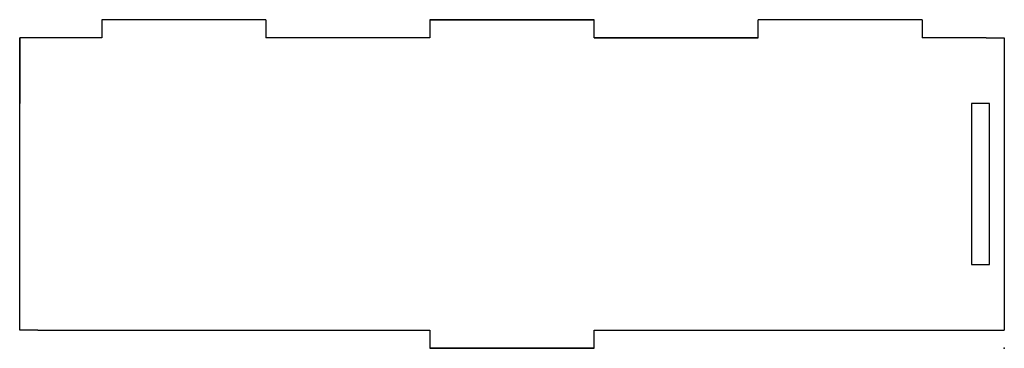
# Model space of a CAD drawing. Header units: centimetres. Extents: x -30 to 0, y 0 to 10.
import ezdxf

# ---------------------------------------------------------------- set-up
doc = ezdxf.new("R2010")
doc.units = ezdxf.units.CM
doc.header["$MEASUREMENT"] = 0
doc.layers.add('SensorBox_sidev22 v1_Sketch1', color=7, linetype='Continuous')

msp = doc.modelspace()

# ---------------------------------------------------------------- linework, layer by layer
at = {"layer": 'SensorBox_sidev22 v1_Sketch1'}
for p, q in [((-27.5, 10), (-27.5, 9.45)), ((-22.5, 10), (-27.5, 10)), ((-22.5, 10), (-22.5, 9.45)), ((-17.5, 10), (-12.5, 10)), ((-17.5, 10), (-12.5, 10)), ((-12.5, 10), (-17.5, 10)), ((-17.5, 10), (-17.5, 9.45)), ((-12.5, 9.45), (-12.5, 10)), ((-7.5, 9.45), (-7.5, 10)), ((-2.5, 10), (-7.5, 10)), ((-2.5, 10), (-2.5, 9.45)), ((-29.45, 9.45), (-30, 9.45)), ((-30, 0.55), (-30, 9.45)), ((-30, 9.45), (-30, 7.45)), ((-27.5, 9.45), (-29.45, 9.45)), ((-17.5, 9.45), (-22.5, 9.45)), ((-12.5, 9.45), (-7.5, 9.45)), ((-7.5, 9.45), (-12.5, 9.45)), ((-0.55, 9.45), (-2.5, 9.45)), ((-0.55, 9.45), (0, 9.45)), ((0, 9.45), (0, 0.55)), ((-1, 7.45), (-1, 2.55)), ((-0.45, 7.45), (-1, 7.45)), ((-0.45, 2.55), (-0.45, 7.45)), ((-1, 2.55), (-0.45, 2.55)), ((-29.45, 0.55), (-30, 0.55)), ((-29.45, 0.55), (-17.5, 0.55)), ((-17.5, 0.55), (-17.5, 0)), ((-12.5, 0), (-12.5, 0.55)), ((-12.5, 0.55), (-0.55, 0.55)), ((-0.55, 0.55), (0, 0.55)), ((-12.5, 0), (-17.5, 0)), ((-12.5, 0), (-17.5, 0)), ((-17.5, 0), (-12.5, 0)), ((-12.5, 0), (-17.5, 0))]:
    msp.add_line(p, q, dxfattribs=at)
msp.add_point((0, 0), dxfattribs=at)
msp.add_point((0, 0), dxfattribs=at)

doc.saveas('drawing.dxf')
